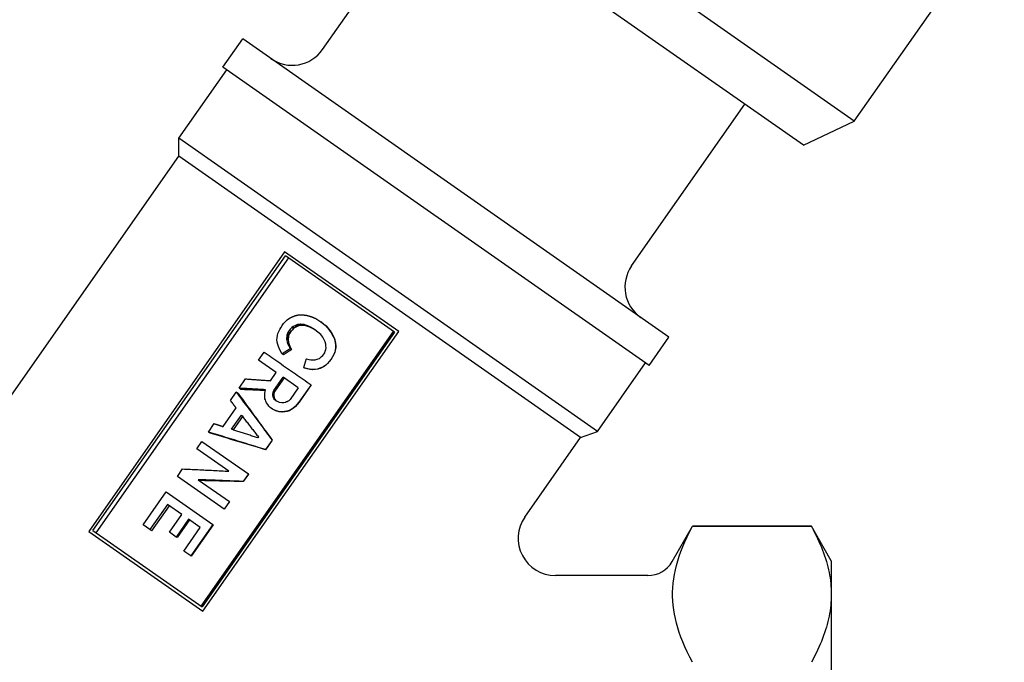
# Model space of a CAD drawing. Header units: millimetres. Extents: x 81 to 326, y -65 to 264.
# Tile 3 of 12: x 124 to 177, y 65 to 100. Entities that reach past the tile are written whole.
import ezdxf

# ---------------------------------------------------------------- set-up
doc = ezdxf.new("R2010")
doc.units = ezdxf.units.MM
doc.layers.add('Detail', color=2, linetype='Continuous')

msp = doc.modelspace()

# ---------------------------------------------------------------- linework, layer by layer
at = {"layer": 'Detail'}
for p, q in [((169.255, 94.061), (147.863, 109.04)), ((140.643, 97.92), (146.736, 106.622)), ((166.519, 92.769), (147.37, 106.178)), ((169.255, 94.061), (177.327, 105.589)), ((135.278, 96.97), (136.342, 98.49)), ((159.278, 82.43), (136.342, 98.49)), ((158.214, 80.909), (135.278, 96.97)), ((132.901, 93.14), (135.482, 96.826)), ((157.272, 86.276), (163.365, 94.978)), ((166.519, 92.769), (169.255, 94.061)), ((155.428, 77.367), (132.901, 93.14)), ((132.901, 92.181), (132.901, 93.14)), ((116.403, 68.62), (132.901, 92.181)), ((154.527, 77.039), (132.901, 92.181)), ((138.598, 87.032), (128.059, 71.98)), ((144.736, 82.735), (138.598, 87.032)), ((128.283, 72.026), (138.64, 86.816)), ((138.802, 86.703), (128.445, 71.912)), ((144.508, 82.708), (138.64, 86.816)), ((138.531, 83.164), (138.64, 83.275)), ((138.64, 83.275), (138.742, 83.375)), ((138.742, 83.375), (138.864, 83.461)), ((140.277, 83.439), (140.542, 83.269)), ((140.542, 83.269), (140.664, 83.168)), ((140.597, 83.231), (140.542, 83.269)), ((140.597, 83.231), (140.714, 83.133)), ((134.099, 67.954), (144.456, 82.744)), ((144.508, 82.708), (134.151, 67.917)), ((134.196, 67.683), (144.736, 82.735)), ((138.232, 82.625), (138.277, 82.734)), ((138.277, 82.734), (138.339, 82.846)), ((138.339, 82.846), (138.395, 82.947)), ((138.395, 82.947), (138.458, 83.059)), ((138.458, 83.059), (138.531, 83.164)), ((138.787, 82.72), (138.746, 82.639)), ((138.845, 82.804), (138.787, 82.72)), ((138.875, 82.658), (138.787, 82.72)), ((138.915, 82.88), (138.845, 82.804)), ((138.934, 82.742), (138.845, 82.804)), ((138.934, 82.742), (138.875, 82.658)), ((138.984, 82.956), (138.915, 82.88)), ((139.003, 82.818), (138.934, 82.742)), ((139.049, 83.004), (138.984, 82.956)), ((139.071, 82.895), (138.984, 82.956)), ((139.071, 82.895), (139.003, 82.818)), ((139.143, 83.048), (139.049, 83.004)), ((139.136, 82.943), (139.049, 83.004)), ((139.136, 82.943), (139.071, 82.895)), ((139.228, 82.988), (139.136, 82.943)), ((139.219, 83.088), (139.143, 83.048)), ((139.228, 82.988), (139.143, 83.048)), ((139.298, 83.11), (139.219, 83.088)), ((139.303, 83.029), (139.219, 83.088)), ((139.303, 83.029), (139.228, 82.988)), ((139.381, 83.115), (139.298, 83.11)), ((139.381, 83.053), (139.298, 83.11)), ((139.381, 83.053), (139.303, 83.029)), ((139.453, 83.127), (139.381, 83.115)), ((139.461, 83.059), (139.381, 83.115)), ((139.461, 83.059), (139.381, 83.053)), ((139.531, 83.072), (139.453, 83.127)), ((139.531, 83.072), (139.461, 83.059)), ((139.706, 83.059), (139.632, 83.111)), ((139.908, 82.995), (139.84, 83.043)), ((140.223, 82.837), (140.044, 82.947)), ((140.106, 82.904), (140.044, 82.947)), ((140.25, 82.816), (140.106, 82.904)), ((140.389, 82.706), (140.223, 82.837)), ((140.536, 82.571), (140.389, 82.706)), ((140.664, 83.168), (140.797, 83.06)), ((140.714, 83.133), (140.842, 83.028)), ((140.797, 83.06), (140.905, 82.937)), ((140.842, 83.028), (140.797, 83.06)), ((140.842, 83.028), (140.945, 82.909)), ((140.905, 82.937), (141.005, 82.804)), ((140.945, 82.909), (140.905, 82.937)), ((140.945, 82.909), (141.041, 82.78)), ((141.005, 82.804), (141.099, 82.661)), ((141.041, 82.78), (141.005, 82.804)), ((141.041, 82.78), (141.129, 82.64)), ((138.183, 82.285), (138.189, 82.405)), ((138.192, 82.185), (138.183, 82.285)), ((138.189, 82.405), (138.205, 82.519)), ((138.205, 82.519), (138.232, 82.625)), ((138.711, 82.476), (138.696, 82.409)), ((138.696, 82.409), (138.702, 82.327)), ((138.781, 82.349), (138.696, 82.409)), ((138.702, 82.327), (138.715, 82.255)), ((138.785, 82.269), (138.702, 82.327)), ((138.723, 82.561), (138.711, 82.476)), ((138.797, 82.416), (138.711, 82.476)), ((138.715, 82.255), (138.728, 82.183)), ((138.746, 82.639), (138.723, 82.561)), ((138.811, 82.5), (138.723, 82.561)), ((138.809, 82.127), (138.728, 82.183)), ((138.834, 82.578), (138.746, 82.639)), ((138.797, 82.416), (138.781, 82.349)), ((138.781, 82.349), (138.785, 82.269)), ((138.785, 82.269), (138.797, 82.198)), ((138.811, 82.5), (138.797, 82.416)), ((138.797, 82.198), (138.809, 82.127)), ((138.834, 82.578), (138.811, 82.5)), ((138.875, 82.658), (138.834, 82.578)), ((140.647, 82.431), (140.536, 82.571)), ((140.729, 82.295), (140.647, 82.431)), ((140.779, 82.182), (140.729, 82.295)), ((140.811, 82.067), (140.779, 82.182)), ((141.099, 82.661), (141.181, 82.525)), ((141.129, 82.64), (141.099, 82.661)), ((141.129, 82.64), (141.207, 82.507)), ((141.181, 82.525), (141.256, 82.379)), ((141.207, 82.507), (141.181, 82.525)), ((141.207, 82.507), (141.278, 82.363)), ((141.256, 82.379), (141.302, 82.237)), ((141.278, 82.363), (141.256, 82.379)), ((141.278, 82.363), (141.321, 82.224)), ((141.302, 82.237), (141.327, 82.111)), ((141.321, 82.224), (141.302, 82.237)), ((141.321, 82.224), (141.343, 82.1)), ((158.214, 80.909), (159.278, 82.43)), ((137.199, 81.195), (137.5, 81.624)), ((138.77, 82.061), (138.815, 81.967)), ((138.847, 82.007), (138.77, 82.061)), ((138.815, 81.967), (138.857, 81.891)), ((138.89, 81.914), (138.815, 81.967)), ((138.847, 82.007), (138.89, 81.914)), ((138.857, 81.891), (138.899, 81.814)), ((138.89, 81.914), (138.929, 81.84)), ((138.969, 81.765), (138.899, 81.814)), ((138.929, 81.84), (138.969, 81.765)), ((140.754, 81.592), (140.783, 81.681)), ((140.783, 81.681), (140.813, 81.769)), ((140.821, 81.966), (140.811, 82.067)), ((140.813, 81.769), (140.824, 81.854)), ((140.824, 81.854), (140.821, 81.966)), ((141.292, 81.621), (141.24, 81.501)), ((141.3, 81.615), (141.248, 81.496)), ((141.314, 81.745), (141.292, 81.621)), ((141.3, 81.615), (141.292, 81.621)), ((141.324, 81.739), (141.3, 81.615)), ((141.337, 81.87), (141.314, 81.745)), ((141.348, 81.862), (141.324, 81.739)), ((141.327, 82.111), (141.341, 81.992)), ((141.343, 82.1), (141.327, 82.111)), ((141.341, 81.992), (141.337, 81.87)), ((141.348, 81.862), (141.337, 81.87)), ((141.354, 81.982), (141.341, 81.992)), ((141.343, 82.1), (141.354, 81.982)), ((141.354, 81.982), (141.348, 81.862)), ((138.145, 80.532), (137.199, 81.195)), ((138.533, 81.493), (138.457, 81.547)), ((139.768, 81.268), (139.895, 81.242)), ((139.895, 81.242), (140.004, 81.212)), ((140.004, 81.212), (140.116, 81.212)), ((140.116, 81.212), (140.236, 81.222)), ((140.236, 81.222), (140.29, 81.23)), ((140.29, 81.23), (140.341, 81.257)), ((140.341, 81.257), (140.403, 81.276)), ((140.403, 81.276), (140.465, 81.295)), ((140.465, 81.295), (140.531, 81.342)), ((140.531, 81.342), (140.578, 81.388)), ((140.578, 81.388), (140.651, 81.445)), ((140.651, 81.445), (140.702, 81.519)), ((140.702, 81.519), (140.754, 81.592)), ((140.994, 81.127), (140.903, 81.02)), ((141.001, 81.122), (140.91, 81.014)), ((141.093, 81.245), (140.994, 81.127)), ((141.1, 81.24), (141.001, 81.122)), ((141.17, 81.378), (141.093, 81.245)), ((141.1, 81.24), (141.093, 81.245)), ((141.177, 81.373), (141.1, 81.24)), ((141.24, 81.501), (141.17, 81.378)), ((141.248, 81.496), (141.177, 81.373)), ((141.248, 81.496), (141.24, 81.501)), ((139.775, 80.748), (139.627, 80.79)), ((139.662, 80.765), (139.627, 80.79)), ((139.806, 80.727), (139.662, 80.765)), ((139.942, 80.71), (139.775, 80.748)), ((139.806, 80.727), (139.775, 80.748)), ((139.968, 80.692), (139.806, 80.727)), ((140.094, 80.696), (139.942, 80.71)), ((139.968, 80.692), (139.942, 80.71)), ((140.116, 80.681), (139.968, 80.692)), ((140.243, 80.701), (140.094, 80.696)), ((140.116, 80.681), (140.094, 80.696)), ((140.261, 80.689), (140.116, 80.681)), ((140.371, 80.721), (140.243, 80.701)), ((140.261, 80.689), (140.243, 80.701)), ((140.386, 80.711), (140.261, 80.689)), ((140.494, 80.759), (140.371, 80.721)), ((140.386, 80.711), (140.371, 80.721)), ((140.507, 80.75), (140.386, 80.711)), ((140.607, 80.805), (140.494, 80.759)), ((140.507, 80.75), (140.494, 80.759)), ((140.618, 80.798), (140.507, 80.75)), ((140.71, 80.859), (140.607, 80.805)), ((140.618, 80.798), (140.607, 80.805)), ((140.719, 80.852), (140.618, 80.798)), ((140.808, 80.93), (140.71, 80.859)), ((140.719, 80.852), (140.71, 80.859)), ((140.816, 80.925), (140.719, 80.852)), ((140.903, 81.02), (140.808, 80.93)), ((140.816, 80.925), (140.808, 80.93)), ((140.91, 81.014), (140.816, 80.925)), ((140.91, 81.014), (140.903, 81.02)), ((155.428, 77.367), (158.009, 81.053)), ((136.144, 79.688), (136.496, 80.19)), ((137.838, 80.093), (138.145, 80.532)), ((138.012, 79.565), (138.511, 80.277)), ((138.564, 80.239), (138.065, 79.528)), ((139.333, 79.701), (138.511, 80.277)), ((136.245, 79.617), (136.144, 79.688)), ((137.527, 79.421), (137.546, 79.517)), ((137.546, 79.517), (137.576, 79.605)), ((137.972, 79.437), (137.979, 79.494)), ((137.979, 79.494), (138.012, 79.565)), ((138.032, 79.458), (137.979, 79.494)), ((138.065, 79.528), (138.012, 79.565)), ((138.065, 79.528), (138.032, 79.458)), ((139.333, 79.701), (138.9, 79.084)), ((140.021, 79.875), (139.368, 78.943)), ((140.03, 79.868), (139.378, 78.937)), ((140.03, 79.868), (140.021, 79.875)), ((135.682, 79.028), (135.997, 79.478)), ((136.098, 79.408), (135.997, 79.478)), ((137.523, 79.346), (137.527, 79.421)), ((137.529, 79.264), (137.523, 79.346)), ((137.525, 79.189), (137.529, 79.264)), ((137.538, 79.117), (137.525, 79.189)), ((137.56, 79.055), (137.538, 79.117)), ((137.58, 78.994), (137.56, 79.055)), ((137.627, 78.899), (137.58, 78.994)), ((137.963, 79.334), (137.964, 79.381)), ((137.963, 79.287), (137.963, 79.334)), ((138.012, 79.253), (137.963, 79.287)), ((137.98, 79.244), (137.963, 79.287)), ((137.964, 79.381), (137.972, 79.437)), ((138.015, 79.345), (137.964, 79.381)), ((138.029, 79.21), (137.98, 79.244)), ((137.988, 79.208), (137.98, 79.244)), ((138.035, 79.175), (137.988, 79.208)), ((138.019, 79.139), (137.988, 79.208)), ((138.014, 79.299), (138.012, 79.253)), ((138.012, 79.253), (138.029, 79.21)), ((138.015, 79.345), (138.014, 79.299)), ((138.024, 79.401), (138.015, 79.345)), ((138.065, 79.107), (138.019, 79.139)), ((138.059, 79.08), (138.019, 79.139)), ((138.032, 79.458), (138.024, 79.401)), ((138.029, 79.21), (138.035, 79.175)), ((138.035, 79.175), (138.065, 79.107)), ((138.103, 79.05), (138.059, 79.08)), ((138.127, 79.017), (138.059, 79.08)), ((138.065, 79.107), (138.103, 79.05)), ((138.103, 79.05), (138.151, 79.004)), ((138.221, 78.967), (138.127, 79.017)), ((138.322, 78.927), (138.221, 78.967)), ((138.736, 78.965), (138.693, 78.948)), ((138.787, 78.991), (138.736, 78.965)), ((138.82, 79.015), (138.787, 78.991)), ((138.86, 79.049), (138.82, 79.015)), ((138.9, 79.084), (138.86, 79.049)), ((135.282, 77.624), (135.986, 78.629)), ((137.691, 78.807), (137.627, 78.899)), ((137.755, 78.715), (137.691, 78.807)), ((137.824, 78.652), (137.755, 78.715)), ((137.942, 78.569), (137.824, 78.652)), ((138.098, 78.491), (137.942, 78.569)), ((137.98, 78.542), (137.942, 78.569)), ((138.131, 78.468), (137.98, 78.542)), ((138.268, 78.434), (138.098, 78.491)), ((138.131, 78.468), (138.098, 78.491)), ((138.295, 78.415), (138.131, 78.468)), ((138.449, 78.416), (138.268, 78.434)), ((138.295, 78.415), (138.268, 78.434)), ((138.438, 78.908), (138.322, 78.927)), ((138.551, 78.907), (138.438, 78.908)), ((138.587, 78.429), (138.449, 78.416)), ((138.642, 78.922), (138.551, 78.907)), ((138.715, 78.449), (138.587, 78.429)), ((138.607, 78.415), (138.587, 78.429)), ((138.732, 78.437), (138.607, 78.415)), ((138.693, 78.948), (138.642, 78.922)), ((138.838, 78.487), (138.715, 78.449)), ((138.732, 78.437), (138.715, 78.449)), ((138.853, 78.477), (138.732, 78.437)), ((138.948, 78.551), (138.838, 78.487)), ((138.853, 78.477), (138.838, 78.487)), ((138.961, 78.542), (138.853, 78.477)), ((139.058, 78.615), (138.948, 78.551)), ((139.069, 78.607), (138.961, 78.542)), ((139.171, 78.707), (139.058, 78.615)), ((139.069, 78.607), (139.058, 78.615)), ((139.181, 78.7), (139.069, 78.607)), ((139.262, 78.815), (139.171, 78.707)), ((139.181, 78.7), (139.171, 78.707)), ((139.272, 78.808), (139.181, 78.7)), ((139.368, 78.943), (139.262, 78.815)), ((139.272, 78.808), (139.262, 78.815)), ((139.378, 78.937), (139.272, 78.808)), ((139.378, 78.937), (139.368, 78.943)), ((135.735, 77.478), (136.27, 78.242)), ((136.328, 78.169), (135.824, 77.449)), ((138.472, 78.4), (138.295, 78.415)), ((138.472, 78.4), (138.449, 78.416)), ((138.607, 78.415), (138.472, 78.4)), ((134.495, 77.332), (134.81, 77.783)), ((154.527, 77.039), (155.428, 77.367)), ((134.596, 77.262), (134.495, 77.332)), ((137.185, 77.072), (137.148, 77.019)), ((137.921, 76.899), (137.562, 76.387)), ((137.93, 76.893), (137.571, 76.38)), ((137.93, 76.893), (137.921, 76.899)), ((151.526, 72.754), (154.527, 77.039)), ((133.865, 76.432), (134.143, 76.83)), ((135.597, 75.219), (133.865, 76.432)), ((134.143, 76.83), (136.645, 75.078)), ((137.571, 76.38), (137.562, 76.387)), ((132.824, 74.946), (133.102, 75.344)), ((135.337, 73.186), (132.824, 74.946)), ((133.949, 74.767), (135.623, 73.595)), ((136.645, 75.078), (136.359, 74.67)), ((136.655, 75.071), (136.369, 74.663)), ((136.655, 75.071), (136.645, 75.078)), ((136.369, 74.663), (136.359, 74.67)), ((130.981, 72.337), (132.219, 74.106)), ((132.219, 74.106), (134.732, 72.346)), ((132.296, 73.428), (131.351, 72.077)), ((132.384, 73.366), (131.439, 72.016)), ((133.065, 72.889), (132.296, 73.428)), ((135.623, 73.595), (135.337, 73.186)), ((135.347, 73.18), (135.337, 73.186)), ((135.632, 73.588), (135.347, 73.18)), ((135.632, 73.588), (135.623, 73.595)), ((132.399, 71.937), (133.065, 72.889)), ((133.432, 72.633), (132.765, 71.68)), ((133.478, 72.6), (132.811, 71.648)), ((134.06, 72.193), (133.432, 72.633)), ((131.351, 72.077), (130.981, 72.337)), ((131.439, 72.016), (131.351, 72.077)), ((133.173, 70.927), (134.06, 72.193)), ((134.732, 72.346), (133.552, 70.661)), ((134.742, 72.339), (133.562, 70.654)), ((134.742, 72.339), (134.732, 72.346)), ((159.449, 70.357), (160.55, 72.263)), ((160.55, 72.263), (160.55, 72.257)), ((166.944, 72.263), (160.55, 72.263)), ((160.55, 72.257), (166.944, 72.257)), ((166.944, 72.263), (166.944, 72.257)), ((168.016, 70.407), (166.944, 72.263)), ((128.059, 71.98), (134.196, 67.683)), ((128.283, 72.026), (134.151, 67.917)), ((132.765, 71.68), (132.399, 71.937)), ((132.811, 71.648), (132.765, 71.68)), ((133.552, 70.661), (133.173, 70.927)), ((133.562, 70.654), (133.552, 70.661)), ((168.016, 70.407), (168.016, 43.407)), ((158.15, 69.607), (153.165, 69.607))]:
    msp.add_line(p, q, dxfattribs=at)
at = {"layer": 'Detail', "flags": 128}
for points in [[(138.864, 83.461), (138.87, 83.464), (138.876, 83.467), (138.882, 83.47), (138.888, 83.473), (138.894, 83.475), (138.9, 83.478), (138.906, 83.481), (138.912, 83.484), (138.918, 83.487), (138.924, 83.49), (138.93, 83.493), (138.936, 83.496), (138.942, 83.499), (138.948, 83.502), (138.954, 83.505), (138.96, 83.508), (138.966, 83.511), (138.972, 83.514), (138.978, 83.517), (138.984, 83.52), (138.99, 83.523), (138.996, 83.526), (139.002, 83.529), (139.008, 83.532)], [(139.008, 83.532), (139.015, 83.534), (139.021, 83.537), (139.028, 83.54), (139.034, 83.542), (139.04, 83.545), (139.047, 83.548), (139.053, 83.55), (139.06, 83.553), (139.066, 83.556), (139.073, 83.558), (139.079, 83.561), (139.086, 83.564), (139.092, 83.566), (139.099, 83.569), (139.105, 83.572), (139.111, 83.574), (139.118, 83.577), (139.124, 83.579), (139.131, 83.582), (139.137, 83.585), (139.144, 83.587), (139.15, 83.59), (139.157, 83.593), (139.163, 83.595)], [(139.163, 83.595), (139.169, 83.597), (139.176, 83.598), (139.182, 83.6), (139.188, 83.601), (139.194, 83.603), (139.201, 83.604), (139.207, 83.605), (139.213, 83.607), (139.22, 83.608), (139.226, 83.61), (139.232, 83.611), (139.238, 83.613), (139.245, 83.614), (139.251, 83.615), (139.257, 83.617), (139.263, 83.618), (139.27, 83.62), (139.276, 83.621), (139.282, 83.623), (139.289, 83.624), (139.295, 83.625), (139.301, 83.627), (139.307, 83.628), (139.314, 83.63)], [(139.314, 83.63), (139.321, 83.63), (139.329, 83.631), (139.337, 83.631), (139.344, 83.632), (139.352, 83.632), (139.359, 83.633), (139.367, 83.634), (139.375, 83.634), (139.382, 83.635), (139.39, 83.635), (139.397, 83.636), (139.405, 83.636), (139.413, 83.637), (139.42, 83.637), (139.428, 83.638), (139.435, 83.638), (139.443, 83.639), (139.451, 83.639), (139.458, 83.64), (139.466, 83.64), (139.473, 83.641), (139.481, 83.642), (139.489, 83.642), (139.496, 83.643)], [(139.496, 83.643), (139.507, 83.642), (139.517, 83.641), (139.528, 83.64), (139.539, 83.639), (139.549, 83.638), (139.56, 83.637), (139.57, 83.636), (139.581, 83.635), (139.591, 83.634), (139.602, 83.633), (139.613, 83.633), (139.623, 83.632), (139.634, 83.631), (139.644, 83.63), (139.655, 83.629), (139.666, 83.628), (139.676, 83.627), (139.687, 83.626), (139.697, 83.625), (139.708, 83.624), (139.719, 83.623), (139.729, 83.622), (139.74, 83.622), (139.75, 83.621)], [(139.75, 83.621), (139.761, 83.617), (139.772, 83.614), (139.783, 83.611), (139.794, 83.608), (139.805, 83.605), (139.816, 83.602), (139.827, 83.598), (139.838, 83.595), (139.85, 83.592), (139.861, 83.589), (139.872, 83.586), (139.883, 83.583), (139.894, 83.579), (139.905, 83.576), (139.916, 83.573), (139.927, 83.57), (139.938, 83.567), (139.949, 83.564), (139.96, 83.56), (139.971, 83.557), (139.982, 83.554), (139.993, 83.551), (140.004, 83.548), (140.015, 83.544)], [(140.015, 83.544), (140.026, 83.54), (140.037, 83.536), (140.048, 83.531), (140.059, 83.527), (140.07, 83.523), (140.08, 83.518), (140.091, 83.514), (140.102, 83.509), (140.113, 83.505), (140.124, 83.501), (140.135, 83.496), (140.146, 83.492), (140.157, 83.488), (140.168, 83.483), (140.179, 83.479), (140.189, 83.474), (140.2, 83.47), (140.211, 83.466), (140.222, 83.461), (140.233, 83.457), (140.244, 83.452), (140.255, 83.448), (140.266, 83.444), (140.277, 83.439)], [(139.632, 83.111), (139.624, 83.111), (139.617, 83.112), (139.609, 83.113), (139.602, 83.113), (139.594, 83.114), (139.587, 83.115), (139.579, 83.116), (139.572, 83.116), (139.564, 83.117), (139.557, 83.118), (139.55, 83.118), (139.542, 83.119), (139.535, 83.12), (139.527, 83.12), (139.52, 83.121), (139.512, 83.122), (139.505, 83.123), (139.497, 83.123), (139.49, 83.124), (139.482, 83.125), (139.475, 83.125), (139.467, 83.126), (139.46, 83.127), (139.453, 83.127)], [(139.706, 83.059), (139.699, 83.059), (139.691, 83.06), (139.684, 83.06), (139.677, 83.061), (139.67, 83.061), (139.662, 83.062), (139.655, 83.063), (139.648, 83.063), (139.64, 83.064), (139.633, 83.064), (139.626, 83.065), (139.619, 83.065), (139.611, 83.066), (139.604, 83.067), (139.597, 83.067), (139.59, 83.068), (139.582, 83.068), (139.575, 83.069), (139.568, 83.069), (139.561, 83.07), (139.553, 83.07), (139.546, 83.071), (139.539, 83.072), (139.531, 83.072)], [(139.84, 83.043), (139.831, 83.046), (139.822, 83.049), (139.814, 83.051), (139.805, 83.054), (139.796, 83.057), (139.788, 83.06), (139.779, 83.063), (139.77, 83.066), (139.762, 83.068), (139.753, 83.071), (139.744, 83.074), (139.736, 83.077), (139.727, 83.08), (139.718, 83.082), (139.71, 83.085), (139.701, 83.088), (139.692, 83.091), (139.684, 83.094), (139.675, 83.097), (139.666, 83.099), (139.658, 83.102), (139.649, 83.105), (139.64, 83.108), (139.632, 83.111)], [(139.908, 82.995), (139.899, 82.998), (139.891, 83.001), (139.882, 83.003), (139.874, 83.006), (139.866, 83.009), (139.857, 83.011), (139.849, 83.014), (139.84, 83.016), (139.832, 83.019), (139.824, 83.022), (139.815, 83.024), (139.807, 83.027), (139.798, 83.03), (139.79, 83.032), (139.782, 83.035), (139.773, 83.038), (139.765, 83.04), (139.756, 83.043), (139.748, 83.045), (139.74, 83.048), (139.731, 83.051), (139.723, 83.053), (139.714, 83.056), (139.706, 83.059)], [(140.044, 82.947), (140.036, 82.951), (140.027, 82.955), (140.019, 82.959), (140.01, 82.963), (140.002, 82.967), (139.993, 82.971), (139.985, 82.975), (139.976, 82.979), (139.967, 82.983), (139.959, 82.987), (139.95, 82.991), (139.942, 82.995), (139.933, 82.999), (139.925, 83.003), (139.916, 83.007), (139.908, 83.011), (139.899, 83.015), (139.891, 83.019), (139.882, 83.023), (139.874, 83.027), (139.865, 83.031), (139.857, 83.035), (139.848, 83.039), (139.84, 83.043)], [(140.106, 82.904), (140.097, 82.908), (140.089, 82.912), (140.081, 82.915), (140.073, 82.919), (140.064, 82.923), (140.056, 82.927), (140.048, 82.931), (140.04, 82.934), (140.031, 82.938), (140.023, 82.942), (140.015, 82.946), (140.007, 82.95), (139.998, 82.954), (139.99, 82.957), (139.982, 82.961), (139.974, 82.965), (139.965, 82.969), (139.957, 82.973), (139.949, 82.976), (139.941, 82.98), (139.932, 82.984), (139.924, 82.988), (139.916, 82.992), (139.908, 82.995)], [(138.245, 81.991), (138.243, 81.999), (138.241, 82.007), (138.239, 82.015), (138.236, 82.023), (138.234, 82.032), (138.232, 82.04), (138.23, 82.048), (138.227, 82.056), (138.225, 82.064), (138.223, 82.072), (138.221, 82.08), (138.218, 82.088), (138.216, 82.096), (138.214, 82.104), (138.212, 82.112), (138.21, 82.12), (138.207, 82.129), (138.205, 82.137), (138.203, 82.145), (138.201, 82.153), (138.198, 82.161), (138.196, 82.169), (138.194, 82.177), (138.192, 82.185)], [(138.728, 82.183), (138.73, 82.178), (138.732, 82.173), (138.733, 82.168), (138.735, 82.163), (138.737, 82.158), (138.739, 82.153), (138.74, 82.148), (138.742, 82.143), (138.744, 82.137), (138.745, 82.132), (138.747, 82.127), (138.749, 82.122), (138.751, 82.117), (138.752, 82.112), (138.754, 82.107), (138.756, 82.102), (138.758, 82.097), (138.759, 82.092), (138.761, 82.086), (138.763, 82.081), (138.764, 82.076), (138.766, 82.071), (138.768, 82.066), (138.77, 82.061)], [(137.5, 81.624), (137.603, 81.553), (137.706, 81.481), (137.81, 81.409), (137.914, 81.337), (138.018, 81.265), (138.122, 81.193), (138.226, 81.12), (138.331, 81.048), (138.435, 80.975), (138.54, 80.902), (138.645, 80.829), (138.751, 80.756), (138.856, 80.683), (138.961, 80.61), (139.067, 80.537), (139.173, 80.463), (139.278, 80.39), (139.384, 80.317), (139.49, 80.243), (139.596, 80.17), (139.702, 80.096), (139.808, 80.022), (139.915, 79.949), (140.021, 79.875)], [(138.314, 81.819), (138.311, 81.826), (138.308, 81.833), (138.305, 81.84), (138.302, 81.847), (138.299, 81.854), (138.297, 81.862), (138.294, 81.869), (138.291, 81.876), (138.288, 81.883), (138.285, 81.89), (138.282, 81.898), (138.279, 81.905), (138.277, 81.912), (138.274, 81.919), (138.271, 81.926), (138.268, 81.934), (138.265, 81.941), (138.262, 81.948), (138.26, 81.955), (138.257, 81.962), (138.254, 81.97), (138.251, 81.977), (138.248, 81.984), (138.245, 81.991)], [(138.387, 81.674), (138.384, 81.68), (138.381, 81.686), (138.378, 81.692), (138.375, 81.698), (138.372, 81.704), (138.369, 81.71), (138.366, 81.716), (138.363, 81.722), (138.36, 81.728), (138.357, 81.734), (138.353, 81.74), (138.35, 81.746), (138.347, 81.752), (138.344, 81.758), (138.341, 81.764), (138.338, 81.77), (138.335, 81.776), (138.332, 81.782), (138.329, 81.788), (138.326, 81.794), (138.323, 81.8), (138.32, 81.806), (138.317, 81.812), (138.314, 81.819)], [(138.457, 81.547), (138.454, 81.552), (138.451, 81.557), (138.448, 81.563), (138.445, 81.568), (138.443, 81.573), (138.44, 81.579), (138.437, 81.584), (138.434, 81.589), (138.431, 81.594), (138.428, 81.6), (138.425, 81.605), (138.422, 81.61), (138.419, 81.616), (138.416, 81.621), (138.413, 81.626), (138.41, 81.631), (138.408, 81.637), (138.405, 81.642), (138.402, 81.647), (138.399, 81.653), (138.396, 81.658), (138.393, 81.663), (138.39, 81.668), (138.387, 81.674)], [(138.899, 81.814), (138.881, 81.803), (138.863, 81.792), (138.844, 81.781), (138.826, 81.77), (138.807, 81.758), (138.789, 81.747), (138.77, 81.736), (138.752, 81.725), (138.734, 81.714), (138.715, 81.703), (138.697, 81.692), (138.678, 81.681), (138.66, 81.669), (138.641, 81.658), (138.623, 81.647), (138.605, 81.636), (138.586, 81.625), (138.568, 81.614), (138.549, 81.603), (138.531, 81.591), (138.512, 81.58), (138.494, 81.569), (138.476, 81.558), (138.457, 81.547)], [(138.969, 81.765), (138.951, 81.754), (138.933, 81.743), (138.915, 81.731), (138.897, 81.72), (138.879, 81.709), (138.86, 81.697), (138.842, 81.686), (138.824, 81.675), (138.806, 81.663), (138.788, 81.652), (138.77, 81.641), (138.751, 81.629), (138.733, 81.618), (138.715, 81.607), (138.697, 81.595), (138.679, 81.584), (138.66, 81.573), (138.642, 81.561), (138.624, 81.55), (138.606, 81.539), (138.588, 81.527), (138.57, 81.516), (138.552, 81.505), (138.533, 81.493)], [(138.809, 82.127), (138.81, 82.122), (138.812, 82.117), (138.814, 82.112), (138.815, 82.107), (138.817, 82.102), (138.818, 82.097), (138.82, 82.092), (138.822, 82.087), (138.823, 82.082), (138.825, 82.077), (138.826, 82.072), (138.828, 82.067), (138.829, 82.062), (138.831, 82.057), (138.833, 82.052), (138.834, 82.047), (138.836, 82.042), (138.837, 82.037), (138.839, 82.032), (138.841, 82.027), (138.842, 82.022), (138.844, 82.017), (138.845, 82.012), (138.847, 82.007)], [(139.627, 80.79), (139.633, 80.81), (139.639, 80.83), (139.645, 80.849), (139.65, 80.869), (139.656, 80.889), (139.662, 80.909), (139.668, 80.929), (139.674, 80.949), (139.68, 80.969), (139.686, 80.989), (139.692, 81.009), (139.698, 81.029), (139.703, 81.049), (139.709, 81.069), (139.715, 81.089), (139.721, 81.108), (139.727, 81.128), (139.733, 81.148), (139.739, 81.168), (139.745, 81.188), (139.751, 81.208), (139.756, 81.228), (139.762, 81.248), (139.768, 81.268)], [(136.496, 80.19), (136.551, 80.186), (136.607, 80.182), (136.663, 80.179), (136.718, 80.175), (136.774, 80.171), (136.83, 80.167), (136.885, 80.163), (136.941, 80.159), (136.997, 80.155), (137.053, 80.151), (137.109, 80.147), (137.165, 80.143), (137.22, 80.139), (137.276, 80.135), (137.332, 80.131), (137.388, 80.127), (137.444, 80.122), (137.501, 80.118), (137.557, 80.114), (137.613, 80.11), (137.669, 80.106), (137.725, 80.101), (137.781, 80.097), (137.838, 80.093)], [(137.576, 79.605), (137.516, 79.609), (137.456, 79.612), (137.396, 79.616), (137.336, 79.62), (137.276, 79.623), (137.216, 79.627), (137.156, 79.63), (137.097, 79.634), (137.037, 79.638), (136.977, 79.641), (136.917, 79.645), (136.858, 79.648), (136.798, 79.651), (136.738, 79.655), (136.679, 79.658), (136.619, 79.662), (136.56, 79.665), (136.5, 79.668), (136.441, 79.671), (136.381, 79.675), (136.322, 79.678), (136.263, 79.681), (136.203, 79.684), (136.144, 79.688)], [(137.562, 79.563), (137.507, 79.566), (137.452, 79.568), (137.396, 79.571), (137.341, 79.573), (137.286, 79.575), (137.231, 79.578), (137.176, 79.58), (137.121, 79.582), (137.066, 79.585), (137.011, 79.587), (136.956, 79.589), (136.901, 79.592), (136.846, 79.594), (136.792, 79.596), (136.737, 79.598), (136.682, 79.6), (136.627, 79.602), (136.573, 79.605), (136.518, 79.607), (136.463, 79.609), (136.409, 79.611), (136.354, 79.613), (136.299, 79.615), (136.245, 79.617)], [(135.986, 78.629), (135.973, 78.646), (135.96, 78.662), (135.948, 78.679), (135.935, 78.696), (135.922, 78.712), (135.909, 78.729), (135.897, 78.746), (135.884, 78.762), (135.871, 78.779), (135.859, 78.795), (135.846, 78.812), (135.833, 78.829), (135.821, 78.845), (135.808, 78.862), (135.796, 78.879), (135.783, 78.895), (135.77, 78.912), (135.758, 78.928), (135.745, 78.945), (135.733, 78.962), (135.72, 78.978), (135.707, 78.995), (135.695, 79.011), (135.682, 79.028)], [(135.997, 79.478), (136.076, 79.372), (136.154, 79.266), (136.233, 79.159), (136.312, 79.053), (136.391, 78.946), (136.47, 78.839), (136.549, 78.732), (136.629, 78.625), (136.709, 78.518), (136.789, 78.411), (136.869, 78.303), (136.949, 78.196), (137.03, 78.088), (137.11, 77.98), (137.191, 77.872), (137.272, 77.765), (137.353, 77.657), (137.434, 77.549), (137.515, 77.44), (137.596, 77.332), (137.677, 77.224), (137.758, 77.116), (137.839, 77.008), (137.921, 76.899)], [(136.098, 79.408), (136.173, 79.304), (136.248, 79.2), (136.322, 79.097), (136.398, 78.993), (136.473, 78.889), (136.548, 78.784), (136.624, 78.68), (136.7, 78.576), (136.776, 78.471), (136.852, 78.366), (136.929, 78.262), (137.005, 78.157), (137.082, 78.052), (137.158, 77.947), (137.235, 77.841), (137.312, 77.736), (137.389, 77.631), (137.466, 77.526), (137.544, 77.42), (137.621, 77.315), (137.698, 77.209), (137.776, 77.104), (137.853, 76.998), (137.93, 76.893)], [(136.27, 78.242), (136.308, 78.194), (136.346, 78.145), (136.384, 78.097), (136.422, 78.048), (136.46, 77.999), (136.497, 77.951), (136.535, 77.902), (136.573, 77.853), (136.611, 77.805), (136.649, 77.756), (136.688, 77.707), (136.726, 77.658), (136.764, 77.609), (136.802, 77.561), (136.84, 77.512), (136.878, 77.463), (136.917, 77.414), (136.955, 77.365), (136.993, 77.316), (137.031, 77.267), (137.07, 77.218), (137.108, 77.169), (137.146, 77.121), (137.185, 77.072)], [(134.81, 77.783), (134.83, 77.776), (134.849, 77.77), (134.869, 77.763), (134.889, 77.756), (134.908, 77.75), (134.928, 77.743), (134.947, 77.737), (134.967, 77.73), (134.987, 77.723), (135.006, 77.717), (135.026, 77.71), (135.046, 77.704), (135.065, 77.697), (135.085, 77.69), (135.105, 77.684), (135.124, 77.677), (135.144, 77.67), (135.164, 77.664), (135.183, 77.657), (135.203, 77.65), (135.223, 77.644), (135.242, 77.637), (135.262, 77.63), (135.282, 77.624)], [(137.148, 77.019), (137.089, 77.039), (137.03, 77.058), (136.971, 77.077), (136.912, 77.096), (136.853, 77.116), (136.794, 77.135), (136.735, 77.154), (136.676, 77.173), (136.617, 77.193), (136.558, 77.212), (136.499, 77.231), (136.44, 77.25), (136.381, 77.269), (136.322, 77.288), (136.263, 77.307), (136.204, 77.326), (136.146, 77.345), (136.087, 77.364), (136.028, 77.383), (135.97, 77.402), (135.911, 77.421), (135.852, 77.44), (135.794, 77.459), (135.735, 77.478)], [(137.562, 76.387), (137.433, 76.427), (137.304, 76.467), (137.175, 76.507), (137.046, 76.547), (136.917, 76.587), (136.789, 76.627), (136.66, 76.667), (136.532, 76.707), (136.403, 76.747), (136.275, 76.787), (136.147, 76.827), (136.019, 76.866), (135.891, 76.906), (135.763, 76.945), (135.635, 76.985), (135.508, 77.024), (135.38, 77.063), (135.253, 77.102), (135.126, 77.141), (135, 77.179), (134.873, 77.218), (134.747, 77.256), (134.621, 77.294), (134.495, 77.332)], [(137.571, 76.38), (137.446, 76.417), (137.321, 76.455), (137.196, 76.492), (137.071, 76.53), (136.946, 76.567), (136.821, 76.605), (136.697, 76.642), (136.572, 76.679), (136.447, 76.716), (136.323, 76.753), (136.199, 76.79), (136.074, 76.827), (135.95, 76.864), (135.826, 76.901), (135.702, 76.938), (135.579, 76.974), (135.455, 77.011), (135.332, 77.047), (135.209, 77.083), (135.086, 77.119), (134.963, 77.155), (134.84, 77.191), (134.718, 77.226), (134.596, 77.262)], [(133.102, 75.344), (133.205, 75.339), (133.308, 75.335), (133.411, 75.33), (133.515, 75.325), (133.618, 75.321), (133.721, 75.316), (133.825, 75.311), (133.928, 75.306), (134.032, 75.301), (134.136, 75.296), (134.24, 75.291), (134.344, 75.286), (134.448, 75.28), (134.552, 75.275), (134.656, 75.27), (134.761, 75.264), (134.865, 75.259), (134.969, 75.253), (135.074, 75.248), (135.178, 75.242), (135.283, 75.237), (135.388, 75.231), (135.492, 75.225), (135.597, 75.219)], [(136.359, 74.67), (136.259, 74.674), (136.158, 74.678), (136.057, 74.683), (135.956, 74.687), (135.855, 74.691), (135.755, 74.695), (135.654, 74.7), (135.553, 74.704), (135.453, 74.708), (135.352, 74.712), (135.252, 74.716), (135.151, 74.72), (135.051, 74.725), (134.95, 74.729), (134.85, 74.733), (134.749, 74.737), (134.649, 74.741), (134.549, 74.744), (134.449, 74.748), (134.349, 74.752), (134.248, 74.756), (134.148, 74.76), (134.049, 74.763), (133.949, 74.767)], [(136.369, 74.663), (136.271, 74.665), (136.173, 74.668), (136.074, 74.67), (135.976, 74.673), (135.878, 74.675), (135.78, 74.678), (135.681, 74.68), (135.583, 74.683), (135.485, 74.685), (135.387, 74.688), (135.289, 74.69), (135.191, 74.692), (135.093, 74.695), (134.995, 74.697), (134.897, 74.699), (134.8, 74.701), (134.702, 74.704), (134.604, 74.706), (134.506, 74.708), (134.409, 74.71), (134.311, 74.712), (134.214, 74.714), (134.116, 74.716), (134.019, 74.718)], [(160.55, 64.938), (160.398, 65.222), (160.261, 65.498), (160.135, 65.768), (160.022, 66.032), (159.921, 66.291), (159.83, 66.545), (159.751, 66.796), (159.682, 67.043), (159.623, 67.287), (159.575, 67.529), (159.536, 67.768), (159.508, 68.006), (159.489, 68.243), (159.479, 68.48), (159.479, 68.716), (159.489, 68.952), (159.508, 69.189), (159.536, 69.428), (159.575, 69.667), (159.623, 69.909), (159.682, 70.153), (159.751, 70.4), (159.83, 70.651), (159.921, 70.905), (160.022, 71.164), (160.135, 71.428), (160.261, 71.698), (160.398, 71.974), (160.55, 72.257)], [(166.944, 72.257), (167.034, 72.091), (167.12, 71.926), (167.201, 71.764), (167.279, 71.603), (167.352, 71.444), (167.421, 71.286), (167.486, 71.13), (167.547, 70.975), (167.604, 70.822), (167.657, 70.67), (167.707, 70.518), (167.752, 70.368), (167.794, 70.218), (167.833, 70.069), (167.868, 69.921), (167.899, 69.774), (167.926, 69.626), (167.95, 69.479), (167.97, 69.332), (167.986, 69.186), (167.999, 69.039), (168.009, 68.892), (168.014, 68.745), (168.016, 68.598)], [(168.016, 68.598), (168.014, 68.451), (168.009, 68.304), (167.999, 68.157), (167.986, 68.01), (167.97, 67.863), (167.95, 67.717), (167.926, 67.57), (167.899, 67.422), (167.868, 67.275), (167.833, 67.126), (167.794, 66.978), (167.752, 66.828), (167.707, 66.678), (167.657, 66.526), (167.604, 66.374), (167.547, 66.221), (167.486, 66.066), (167.421, 65.91), (167.352, 65.752), (167.279, 65.593), (167.201, 65.432), (167.12, 65.27), (167.034, 65.105), (166.944, 64.938)]]:
    msp.add_lwpolyline(points, dxfattribs=at)
at = {"layer": 'Detail'}
for centre, radius, start, end in [((139.004, 99.067), 2, 235, 325), ((158.91, 85.129), 2, 145, 235), ((153.165, 71.607), 2, 145, 270), ((158.15, 71.107), 1.5, 270, 330)]:
    msp.add_arc(centre, radius, start, end, dxfattribs=at)

doc.saveas('drawing.dxf')
